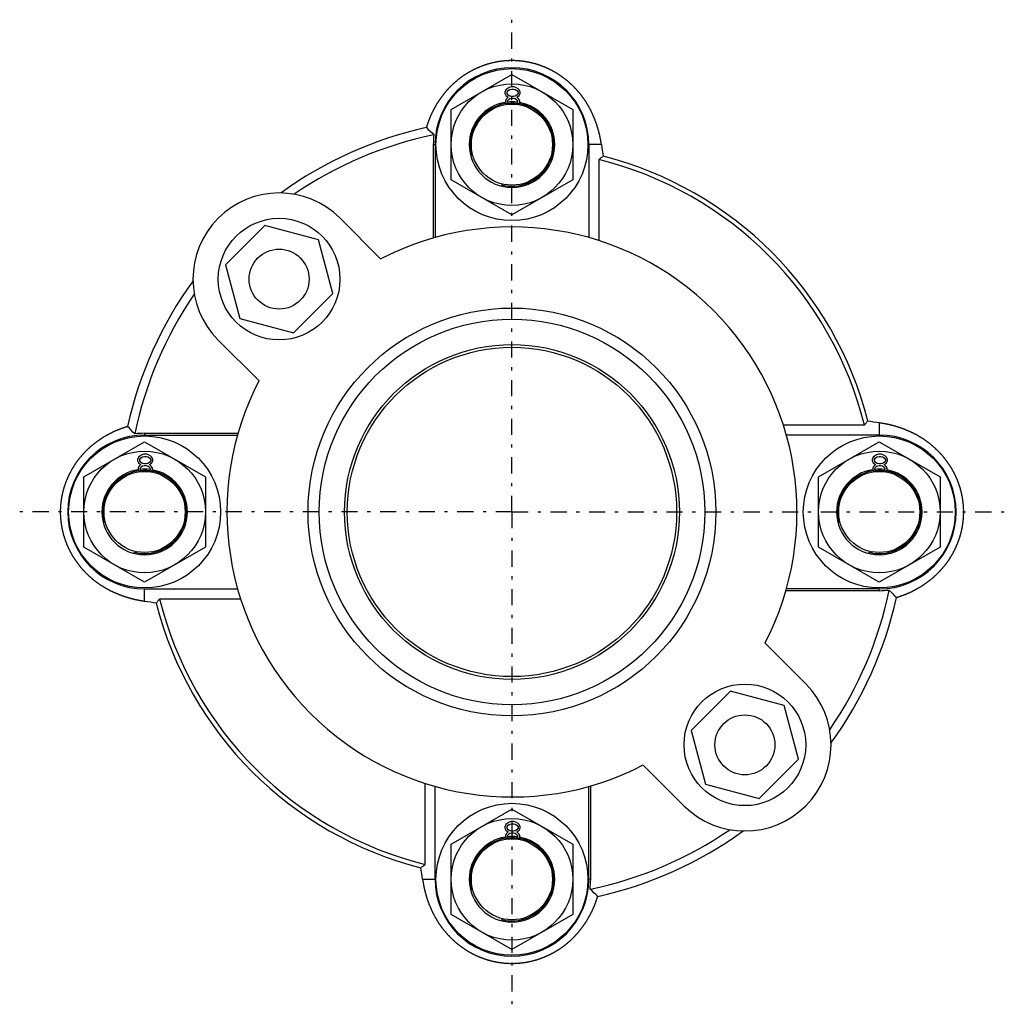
# Model space of a CAD drawing. Header units: millimetres. Extents: x 20 to 566, y 106 to 300.
# Tile 1 of 14: x 20 to 214, y 106 to 300. Entities that reach past the tile are written whole.
import ezdxf

# ---------------------------------------------------------------- set-up
doc = ezdxf.new("R2010")
doc.units = ezdxf.units.MM
doc.header["$MEASUREMENT"] = 0
doc.linetypes.add('DASH-DOT', pattern=[7.62, 3.175, -1.905, 0.635, -1.905])
for name, color, linetype in [('16', 7, 'Continuous'), ('4', 7, 'Continuous'), ('6', 7, 'Continuous')]:
    doc.layers.add(name, color=color, linetype=linetype)

msp = doc.modelspace()

# ---------------------------------------------------------------- linework, layer by layer
at = {"color": 7, "linetype": 'Continuous', "lineweight": 30}
for p, q in [((105.02, 282.76), (117.02, 289.68)), ((117.02, 289.68), (129.02, 282.76)), ((115.79, 286.62), (115.62, 286.19)), ((115.62, 286.19), (115.62, 285.94)), ((115.62, 285.94), (115.79, 285.51)), ((116.04, 286.87), (115.79, 286.62)), ((116.46, 287.13), (116.04, 286.87)), ((116.04, 286.19), (116.29, 286.53)), ((116.04, 285.94), (116.04, 286.19)), ((116.29, 285.6), (116.04, 285.94)), ((116.29, 286.53), (116.62, 286.7)), ((116.87, 287.22), (116.46, 287.13)), ((116.62, 286.7), (116.96, 286.79)), ((117.37, 287.22), (116.87, 287.22)), ((116.96, 286.79), (117.29, 286.79)), ((117.29, 286.79), (117.62, 286.7)), ((117.79, 287.13), (117.37, 287.22)), ((117.62, 286.7), (117.96, 286.53)), ((118.21, 286.87), (117.79, 287.13)), ((117.96, 286.53), (118.21, 286.19)), ((118.21, 285.94), (117.96, 285.6)), ((118.46, 286.62), (118.21, 286.87)), ((118.21, 286.19), (118.21, 285.94)), ((118.62, 286.19), (118.46, 286.62)), ((118.46, 285.51), (118.62, 285.94)), ((118.62, 285.94), (118.62, 286.19)), ((115.87, 284.83), (115.71, 284.49)), ((115.71, 284.49), (115.71, 284.24)), ((115.71, 284.24), (115.87, 283.81)), ((115.79, 285.51), (116.12, 285.26)), ((116.12, 285.09), (115.87, 284.83)), ((115.87, 283.81), (115.93, 283.75)), ((116.12, 285.26), (116.29, 285.17)), ((116.29, 285.17), (116.12, 285.09)), ((116.12, 284.41), (116.29, 284.66)), ((116.12, 284.23), (116.12, 284.41)), ((116.12, 284.24), (116.29, 283.98)), ((116.62, 285.43), (116.29, 285.6)), ((116.29, 284.66), (116.62, 284.92)), ((116.29, 283.98), (116.51, 283.81)), ((116.96, 285.34), (116.62, 285.43)), ((116.62, 284.92), (116.96, 285)), ((117.29, 285.34), (116.96, 285.34)), ((116.96, 285), (117.29, 285)), ((117.62, 285.43), (117.29, 285.34)), ((117.29, 285), (117.62, 284.92)), ((117.96, 285.6), (117.62, 285.43)), ((117.62, 284.92), (117.96, 284.66)), ((117.71, 283.8), (117.96, 283.98)), ((117.96, 285.17), (118.12, 285.26)), ((118.12, 285.09), (117.96, 285.17)), ((117.96, 284.66), (118.12, 284.41)), ((117.96, 283.98), (118.12, 284.24)), ((118.12, 285.26), (118.46, 285.51)), ((118.37, 284.83), (118.12, 285.09)), ((118.12, 284.41), (118.12, 284.24)), ((118.29, 283.72), (118.37, 283.81)), ((118.54, 284.49), (118.37, 284.83)), ((118.37, 283.81), (118.54, 284.24)), ((118.54, 284.24), (118.54, 284.49)), ((105.02, 268.9), (105.02, 282.76)), ((129.02, 282.76), (129.02, 268.9)), ((101.49, 275.83), (101.49, 257.39)), ((101.49, 275.83), (101.84, 275.83)), ((101.84, 275.83), (101.84, 257.49)), ((132.2, 275.83), (132.2, 257.48)), ((134.66, 275.83), (132.2, 275.83)), ((134.14, 272.87), (134.14, 256.9)), ((117.02, 261.97), (105.02, 268.9)), ((129.02, 268.9), (117.02, 261.97)), ((186.57, 220.45), (170.6, 220.45)), ((189.52, 220.97), (189.52, 218.51)), ((44.52, 218.86), (44.52, 218.51)), ((44.52, 218.86), (62.96, 218.86)), ((44.52, 218.51), (62.86, 218.51)), ((189.52, 218.51), (171.18, 218.51)), ((32.52, 210.26), (44.52, 217.18)), ((44.52, 217.18), (56.52, 210.26)), ((177.52, 210.26), (189.52, 217.18)), ((189.52, 217.18), (201.52, 210.26)), ((43.29, 214.12), (43.12, 213.69)), ((43.54, 214.37), (43.29, 214.12)), ((43.96, 214.63), (43.54, 214.37)), ((43.54, 213.69), (43.79, 214.03)), ((43.79, 214.03), (44.12, 214.2)), ((44.37, 214.72), (43.96, 214.63)), ((44.12, 214.2), (44.46, 214.29)), ((44.87, 214.72), (44.37, 214.72)), ((44.46, 214.29), (44.79, 214.29)), ((44.79, 214.29), (45.12, 214.2)), ((45.29, 214.63), (44.87, 214.72)), ((45.12, 214.2), (45.46, 214.03)), ((45.71, 214.37), (45.29, 214.63)), ((45.46, 214.03), (45.71, 213.69)), ((45.96, 214.12), (45.71, 214.37)), ((46.12, 213.69), (45.96, 214.12)), ((188.29, 214.12), (188.12, 213.69)), ((188.54, 214.37), (188.29, 214.12)), ((188.96, 214.63), (188.54, 214.37)), ((188.54, 213.69), (188.79, 214.03)), ((188.79, 214.03), (189.12, 214.2)), ((189.37, 214.72), (188.96, 214.63)), ((189.12, 214.2), (189.46, 214.29)), ((189.87, 214.72), (189.37, 214.72)), ((189.46, 214.29), (189.79, 214.29)), ((189.79, 214.29), (190.12, 214.2)), ((190.29, 214.63), (189.87, 214.72)), ((190.12, 214.2), (190.46, 214.03)), ((190.71, 214.37), (190.29, 214.63)), ((190.46, 214.03), (190.71, 213.69)), ((190.96, 214.12), (190.71, 214.37)), ((191.12, 213.69), (190.96, 214.12)), ((43.12, 213.69), (43.12, 213.44)), ((43.12, 213.44), (43.29, 213.01)), ((43.37, 212.33), (43.21, 211.99)), ((43.21, 211.99), (43.21, 211.74)), ((43.29, 213.01), (43.62, 212.76)), ((43.62, 212.59), (43.37, 212.33)), ((43.54, 213.44), (43.54, 213.69)), ((43.79, 213.1), (43.54, 213.44)), ((43.62, 212.76), (43.79, 212.67)), ((43.79, 212.67), (43.62, 212.59)), ((43.62, 211.91), (43.79, 212.16)), ((43.62, 211.73), (43.62, 211.91)), ((44.12, 212.93), (43.79, 213.1)), ((43.79, 212.16), (44.12, 212.42)), ((44.46, 212.84), (44.12, 212.93)), ((44.12, 212.42), (44.46, 212.5)), ((44.79, 212.84), (44.46, 212.84)), ((44.46, 212.5), (44.79, 212.5)), ((45.12, 212.93), (44.79, 212.84)), ((44.79, 212.5), (45.12, 212.42)), ((45.46, 213.1), (45.12, 212.93)), ((45.12, 212.42), (45.46, 212.16)), ((45.71, 213.44), (45.46, 213.1)), ((45.46, 212.67), (45.62, 212.76)), ((45.62, 212.59), (45.46, 212.67)), ((45.46, 212.16), (45.62, 211.91)), ((45.62, 212.76), (45.96, 213.01)), ((45.87, 212.33), (45.62, 212.59)), ((45.62, 211.91), (45.62, 211.74)), ((45.71, 213.69), (45.71, 213.44)), ((46.04, 211.99), (45.87, 212.33)), ((45.96, 213.01), (46.12, 213.44)), ((46.04, 211.74), (46.04, 211.99)), ((46.12, 213.44), (46.12, 213.69)), ((188.12, 213.69), (188.12, 213.44)), ((188.12, 213.44), (188.29, 213.01)), ((188.37, 212.33), (188.21, 211.99)), ((188.21, 211.99), (188.21, 211.74)), ((188.29, 213.01), (188.62, 212.76)), ((188.62, 212.59), (188.37, 212.33)), ((188.54, 213.44), (188.54, 213.69)), ((188.79, 213.1), (188.54, 213.44)), ((188.62, 212.76), (188.79, 212.67)), ((188.79, 212.67), (188.62, 212.59)), ((188.62, 211.91), (188.79, 212.16)), ((188.62, 211.73), (188.62, 211.91)), ((189.12, 212.93), (188.79, 213.1)), ((188.79, 212.16), (189.12, 212.42)), ((189.46, 212.84), (189.12, 212.93)), ((189.12, 212.42), (189.46, 212.5)), ((189.79, 212.84), (189.46, 212.84)), ((189.46, 212.5), (189.79, 212.5)), ((190.12, 212.93), (189.79, 212.84)), ((189.79, 212.5), (190.12, 212.42)), ((190.46, 213.1), (190.12, 212.93)), ((190.12, 212.42), (190.46, 212.16)), ((190.71, 213.44), (190.46, 213.1)), ((190.46, 212.67), (190.62, 212.76)), ((190.62, 212.59), (190.46, 212.67)), ((190.46, 212.16), (190.62, 211.91)), ((190.62, 212.76), (190.96, 213.01)), ((190.87, 212.33), (190.62, 212.59)), ((190.62, 211.91), (190.62, 211.74)), ((190.71, 213.69), (190.71, 213.44)), ((191.04, 211.99), (190.87, 212.33)), ((190.96, 213.01), (191.12, 213.44)), ((191.04, 211.74), (191.04, 211.99)), ((191.12, 213.44), (191.12, 213.69)), ((32.52, 196.4), (32.52, 210.26)), ((43.21, 211.74), (43.37, 211.31)), ((43.37, 211.31), (43.43, 211.25)), ((43.62, 211.74), (43.79, 211.48)), ((43.79, 211.48), (44.01, 211.31)), ((45.21, 211.3), (45.46, 211.48)), ((45.46, 211.48), (45.62, 211.74)), ((45.79, 211.22), (45.87, 211.31)), ((45.87, 211.31), (46.04, 211.74)), ((56.52, 210.26), (56.52, 196.4)), ((177.52, 196.4), (177.52, 210.26)), ((188.21, 211.74), (188.37, 211.31)), ((188.37, 211.31), (188.43, 211.25)), ((188.62, 211.74), (188.79, 211.48)), ((188.79, 211.48), (189.01, 211.31)), ((190.21, 211.3), (190.46, 211.48)), ((190.46, 211.48), (190.62, 211.74)), ((190.79, 211.22), (190.87, 211.31)), ((190.87, 211.31), (191.04, 211.74)), ((201.52, 210.26), (201.52, 196.4)), ((44.52, 189.47), (32.52, 196.4)), ((56.52, 196.4), (44.52, 189.47)), ((189.52, 189.47), (177.52, 196.4)), ((201.52, 196.4), (189.52, 189.47)), ((44.52, 185.69), (44.52, 188.15)), ((44.52, 188.15), (62.87, 188.15)), ((189.52, 187.8), (171.08, 187.8)), ((189.52, 188.15), (171.18, 188.15)), ((189.52, 187.8), (189.52, 188.15)), ((47.48, 186.21), (63.45, 186.21)), ((99.9, 133.78), (99.9, 149.75)), ((101.84, 130.83), (101.84, 149.17)), ((132.2, 130.83), (132.2, 149.17)), ((132.55, 130.83), (132.55, 149.27)), ((105.02, 137.76), (117.02, 144.68)), ((117.02, 144.68), (129.02, 137.76)), ((116.04, 141.87), (115.79, 141.62)), ((116.46, 142.13), (116.04, 141.87)), ((116.87, 142.22), (116.46, 142.13)), ((117.37, 142.22), (116.87, 142.22)), ((117.79, 142.13), (117.37, 142.22)), ((118.21, 141.87), (117.79, 142.13)), ((118.46, 141.62), (118.21, 141.87)), ((115.79, 141.62), (115.62, 141.19)), ((115.62, 141.19), (115.62, 140.94)), ((115.62, 140.94), (115.79, 140.51)), ((115.79, 140.51), (116.12, 140.26)), ((116.12, 140.09), (115.87, 139.83)), ((116.04, 141.19), (116.29, 141.53)), ((116.04, 140.94), (116.04, 141.19)), ((116.29, 140.6), (116.04, 140.94)), ((116.12, 140.26), (116.29, 140.17)), ((116.29, 140.17), (116.12, 140.09)), ((116.29, 141.53), (116.62, 141.7)), ((116.62, 140.43), (116.29, 140.6)), ((116.62, 141.7), (116.96, 141.79)), ((116.96, 140.34), (116.62, 140.43)), ((116.62, 139.92), (116.96, 140)), ((116.96, 141.79), (117.29, 141.79)), ((117.29, 140.34), (116.96, 140.34)), ((116.96, 140), (117.29, 140)), ((117.29, 141.79), (117.62, 141.7)), ((117.62, 140.43), (117.29, 140.34)), ((117.29, 140), (117.62, 139.92)), ((117.62, 141.7), (117.96, 141.53)), ((117.96, 140.6), (117.62, 140.43)), ((117.96, 141.53), (118.21, 141.19)), ((118.21, 140.94), (117.96, 140.6)), ((117.96, 140.17), (118.12, 140.26)), ((118.12, 140.09), (117.96, 140.17)), ((118.12, 140.26), (118.46, 140.51)), ((118.37, 139.83), (118.12, 140.09)), ((118.21, 141.19), (118.21, 140.94)), ((118.62, 141.19), (118.46, 141.62)), ((118.46, 140.51), (118.62, 140.94)), ((118.62, 140.94), (118.62, 141.19)), ((115.87, 139.83), (115.71, 139.49)), ((115.71, 139.49), (115.71, 139.24)), ((115.71, 139.24), (115.87, 138.81)), ((115.87, 138.81), (115.93, 138.75)), ((116.12, 139.41), (116.29, 139.66)), ((116.12, 139.23), (116.12, 139.41)), ((116.12, 139.24), (116.29, 138.98)), ((116.29, 139.66), (116.62, 139.92)), ((116.29, 138.98), (116.51, 138.81)), ((117.62, 139.92), (117.96, 139.66)), ((117.71, 138.8), (117.96, 138.98)), ((117.96, 139.66), (118.12, 139.41)), ((117.96, 138.98), (118.12, 139.24)), ((118.12, 139.41), (118.12, 139.24)), ((118.29, 138.72), (118.37, 138.81)), ((118.54, 139.49), (118.37, 139.83)), ((118.37, 138.81), (118.54, 139.24)), ((118.54, 139.24), (118.54, 139.49)), ((105.02, 123.9), (105.02, 137.76)), ((129.02, 137.76), (129.02, 123.9)), ((99.38, 130.83), (101.84, 130.83)), ((132.55, 130.83), (132.2, 130.83)), ((117.02, 116.97), (105.02, 123.9)), ((129.02, 123.9), (117.02, 116.97))]:
    msp.add_line(p, q, dxfattribs=at)
for centre, radius in [((117.02, 275.83), 15), ((117.02, 275.83), 12), ((117.02, 275.83), 8), ((71.06, 249.29), 5.92), ((117.02, 203.33), 40.25), ((117.02, 203.33), 38.05), ((117.02, 203.33), 33.05), ((117.02, 203.33), 32.5), ((44.52, 203.33), 15), ((189.52, 203.33), 15), ((44.52, 203.33), 12), ((189.52, 203.33), 12), ((44.52, 203.33), 8), ((189.52, 203.33), 8), ((162.99, 157.37), 5.92), ((117.02, 130.83), 15), ((117.02, 130.83), 12), ((117.02, 130.83), 8)]:
    msp.add_circle(centre, radius, dxfattribs=at)
for centre, radius, start, end in [((117.02, 275.83), 15.18, 0, 180), ((117.02, 275.83), 8.45, 98.8056, 180), ((117.02, 275.83), 8.45, 82.649, 96.114), ((117.02, 275.83), 8.45, 0, 79.9037), ((117.02, 203.33), 77.74, 102.5587, 125.9212), ((152.61, 332.84), 75.05, 225.6178, 227.194), ((117.02, 203.33), 76.03, 101.6922, 124.443), ((117.02, 275.83), 15.53, 172.7732, 180), ((199.58, 284.96), 65.55, 188.0073, 190.0162), ((278.7, 88.41), 234.35, 127.8118, 128.0852), ((117.02, 203.33), 71.62, 13.8288, 76.1712), ((117.02, 203.33), 72.5, 14.3755, 75.6245), ((117.02, 203.33), 56.25, 332.5911, 117.4089), ((117.02, 203.33), 77.74, 144.0788, 167.4413), ((117.02, 203.33), 76.03, 145.557, 168.3078), ((117.02, 203.33), 56.25, 152.5911, 297.4089), ((-12.49, 167.74), 75.05, 42.806, 44.3822), ((2.11, 365), 234.35, 321.9148, 322.1882), ((198.65, 285.88), 65.55, 259.9838, 261.9927), ((44.52, 203.33), 15.18, 90, 270), ((44.52, 203.33), 15.53, 90, 97.2268), ((189.52, 203.33), 15.18, 270, 90), ((44.52, 203.33), 8.45, 98.8056, 180), ((44.52, 203.33), 8.45, 82.649, 96.114), ((44.52, 203.33), 8.45, 0, 79.9037), ((189.52, 203.33), 8.45, 98.8056, 180), ((189.52, 203.33), 8.45, 82.649, 96.114), ((189.52, 203.33), 8.45, 0, 79.9037), ((117.02, 203.33), 76.03, 325.557, 348.3078), ((189.52, 203.33), 15.53, 270, 277.2268), ((246.54, 238.91), 75.05, 222.806, 224.3822), ((35.39, 120.77), 65.55, 79.9838, 81.9927), ((231.94, 41.65), 234.35, 141.9148, 142.1882), ((117.02, 203.33), 72.5, 194.3755, 255.6245), ((117.02, 203.33), 71.62, 193.8288, 256.1712), ((117.02, 203.33), 77.74, 324.0788, 347.4413), ((117.02, 203.33), 76.03, 281.6922, 304.443), ((117.02, 203.33), 77.74, 282.5587, 305.9212), ((117.02, 130.83), 8.45, 98.8056, 180), ((117.02, 130.83), 8.45, 82.649, 96.114), ((117.02, 130.83), 8.45, 0, 79.9037), ((-44.65, 318.24), 234.35, 307.8118, 308.0852), ((34.47, 121.7), 65.55, 8.0073, 10.0162), ((117.02, 130.83), 15.18, 180, 0), ((117.02, 130.83), 15.53, 352.7732, 0), ((81.44, 73.82), 75.05, 45.6178, 47.194)]:
    msp.add_arc(centre, radius, start, end, dxfattribs=at)
at = {"color": 2, "linetype": 'Continuous', "lineweight": 30}
for centre in [(117.02, 275.83), (44.52, 203.33), (189.52, 203.33), (117.02, 130.83)]:
    msp.add_arc(centre, 8.2, 255, 195, dxfattribs=at)
at = {"color": 7, "linetype": 'Continuous', "lineweight": 30}
for points, start_tangent, end_tangent in [([(134.66, 275.83), (134.64, 275.99), (134.62, 276.15), (134.59, 276.31), (134.56, 276.47), (134.54, 276.63), (134.51, 276.79), (134.48, 276.95), (134.45, 277.11), (134.41, 277.27), (134.38, 277.43), (134.35, 277.59), (134.31, 277.75), (134.27, 277.91), (134.24, 278.06), (134.2, 278.22), (134.16, 278.38), (134.12, 278.54), (134.07, 278.69), (134.03, 278.85), (133.99, 279.01), (133.94, 279.16), (133.89, 279.32), (133.84, 279.47), (133.79, 279.63), (133.74, 279.78), (133.69, 279.94), (133.64, 280.09), (133.58, 280.24), (133.53, 280.4), (133.47, 280.55), (133.41, 280.7), (133.35, 280.85), (133.29, 281), (133.23, 281.16), (133.17, 281.31), (133.11, 281.46), (133.04, 281.6), (132.97, 281.75), (132.91, 281.9), (132.84, 282.05), (132.77, 282.2), (132.7, 282.34), (132.62, 282.49), (132.55, 282.63), (132.47, 282.78), (132.4, 282.92), (132.32, 283.06), (132.24, 283.21), (132.16, 283.35), (132.08, 283.49), (132, 283.63), (131.92, 283.77), (131.83, 283.91), (131.75, 284.05), (131.66, 284.19), (131.57, 284.32), (131.48, 284.46), (131.39, 284.59), (131.3, 284.73), (131.21, 284.86), (131.11, 284.99), (131.02, 285.13), (130.92, 285.26), (130.83, 285.39), (130.73, 285.52), (130.63, 285.65), (130.53, 285.78), (130.43, 285.9), (130.32, 286.03), (130.22, 286.15), (130.11, 286.28), (130.01, 286.4), (129.9, 286.52), (129.79, 286.64), (129.68, 286.77), (129.57, 286.88), (129.46, 287), (129.35, 287.12), (129.23, 287.24), (129.12, 287.35), (129, 287.47), (128.89, 287.58), (128.77, 287.69), (128.65, 287.8), (128.53, 287.91), (128.41, 288.02), (128.29, 288.13), (128.16, 288.24), (128.04, 288.34), (127.91, 288.45), (127.79, 288.55), (127.66, 288.65), (127.53, 288.75), (127.4, 288.85), (127.28, 288.95), (127.15, 289.05), (127.01, 289.15), (126.88, 289.24), (126.75, 289.34), (126.61, 289.43), (126.48, 289.52), (126.34, 289.61), (126.21, 289.7), (126.07, 289.79), (125.93, 289.87), (125.79, 289.96), (125.65, 290.04), (125.51, 290.12), (125.37, 290.2), (125.23, 290.28), (125.09, 290.36), (124.94, 290.44), (124.8, 290.51), (124.65, 290.59), (124.51, 290.66), (124.36, 290.73), (124.22, 290.8), (124.07, 290.87), (123.92, 290.94), (123.77, 291), (123.62, 291.07), (123.47, 291.13), (123.32, 291.19), (123.17, 291.25), (123.02, 291.31), (122.86, 291.37), (122.71, 291.42), (122.56, 291.48), (122.4, 291.53), (122.25, 291.58), (122.09, 291.63), (121.94, 291.68), (121.78, 291.73), (121.63, 291.77), (121.47, 291.82), (121.31, 291.86), (121.15, 291.9), (121, 291.94), (120.84, 291.98), (120.68, 292.01), (120.52, 292.05), (120.36, 292.08), (120.2, 292.11), (120.04, 292.14), (119.88, 292.17), (119.72, 292.2), (119.56, 292.22), (119.4, 292.25), (119.24, 292.27), (119.08, 292.29), (118.91, 292.31), (118.75, 292.33), (118.59, 292.34), (118.43, 292.36), (118.27, 292.37), (118.1, 292.38), (117.94, 292.39), (117.78, 292.4), (117.61, 292.41), (117.45, 292.41), (117.29, 292.41), (117.13, 292.42), (116.96, 292.42), (116.8, 292.42), (116.64, 292.41), (116.48, 292.41), (116.31, 292.4), (116.15, 292.39), (115.99, 292.38), (115.82, 292.37), (115.66, 292.36), (115.5, 292.35), (115.34, 292.33), (115.18, 292.31), (115.01, 292.3), (114.85, 292.28), (114.69, 292.25), (114.53, 292.23), (114.37, 292.21), (114.21, 292.18), (114.05, 292.15), (113.89, 292.12), (113.73, 292.09), (113.57, 292.06), (113.41, 292.02), (113.25, 291.99), (113.09, 291.95), (112.93, 291.91), (112.78, 291.87), (112.62, 291.83), (112.46, 291.79), (112.31, 291.74), (112.15, 291.69), (111.99, 291.65), (111.84, 291.6), (111.68, 291.55), (111.53, 291.49), (111.38, 291.44), (111.22, 291.38), (111.07, 291.33), (110.92, 291.27), (110.77, 291.21), (110.62, 291.15), (110.47, 291.09), (110.32, 291.02), (110.17, 290.96), (110.02, 290.89), (109.87, 290.82), (109.72, 290.75), (109.58, 290.68), (109.43, 290.61), (109.29, 290.53), (109.14, 290.46), (109, 290.38), (108.86, 290.3), (108.71, 290.22), (108.57, 290.14), (108.43, 290.06), (108.29, 289.98), (108.15, 289.89), (108.01, 289.81), (107.88, 289.72), (107.74, 289.63), (107.6, 289.54), (107.47, 289.45), (107.33, 289.36), (107.2, 289.27), (107.07, 289.17), (106.94, 289.08), (106.81, 288.98), (106.68, 288.88), (106.55, 288.78), (106.42, 288.68), (106.29, 288.58), (106.17, 288.48), (106.04, 288.37), (105.92, 288.27), (105.79, 288.16), (105.67, 288.05), (105.55, 287.94), (105.43, 287.83), (105.31, 287.72), (105.19, 287.61), (105.08, 287.5), (104.96, 287.38), (104.84, 287.27), (104.73, 287.15), (104.62, 287.04), (104.51, 286.92), (104.39, 286.8), (104.29, 286.68), (104.18, 286.56), (104.07, 286.43), (103.96, 286.31), (103.86, 286.19), (103.75, 286.06), (103.65, 285.94), (103.55, 285.81), (103.45, 285.68), (103.35, 285.55), (103.25, 285.42), (103.15, 285.29), (103.05, 285.16), (102.96, 285.03), (102.86, 284.9), (102.77, 284.76), (102.68, 284.63), (102.59, 284.49), (102.5, 284.36), (102.41, 284.22), (102.32, 284.08), (102.24, 283.95), (102.15, 283.81), (102.07, 283.67), (101.99, 283.53), (101.91, 283.39), (101.83, 283.24), (101.75, 283.1), (101.67, 282.96), (101.59, 282.82), (101.52, 282.67), (101.44, 282.53), (101.37, 282.38), (101.3, 282.23), (101.23, 282.09), (101.16, 281.94), (101.09, 281.79), (101.02, 281.64), (100.96, 281.5), (100.89, 281.35), (100.83, 281.2), (100.77, 281.05), (100.71, 280.89), (100.65, 280.74), (100.59, 280.59), (100.53, 280.44), (100.48, 280.29), (100.42, 280.13), (100.37, 279.98), (100.32, 279.82), (100.27, 279.67), (100.22, 279.52), (100.17, 279.36), (100.12, 279.2)], (-0.09241, 0.652706), (-0.189991, -0.631317)), ([(44.52, 185.69), (44.36, 185.71), (44.2, 185.73), (44.04, 185.76), (43.88, 185.79), (43.72, 185.81), (43.56, 185.84), (43.4, 185.87), (43.24, 185.9), (43.08, 185.94), (42.92, 185.97), (42.76, 186), (42.6, 186.04), (42.45, 186.08), (42.29, 186.11), (42.13, 186.15), (41.97, 186.19), (41.81, 186.23), (41.66, 186.28), (41.5, 186.32), (41.34, 186.37), (41.19, 186.41), (41.03, 186.46), (40.88, 186.51), (40.72, 186.56), (40.57, 186.61), (40.41, 186.66), (40.26, 186.71), (40.11, 186.77), (39.95, 186.82), (39.8, 186.88), (39.65, 186.94), (39.5, 187), (39.35, 187.06), (39.2, 187.12), (39.04, 187.18), (38.9, 187.25), (38.75, 187.31), (38.6, 187.38), (38.45, 187.44), (38.3, 187.51), (38.16, 187.58), (38.01, 187.65), (37.86, 187.73), (37.72, 187.8), (37.57, 187.88), (37.43, 187.95), (37.29, 188.03), (37.14, 188.11), (37, 188.19), (36.86, 188.27), (36.72, 188.35), (36.58, 188.43), (36.44, 188.52), (36.3, 188.6), (36.17, 188.69), (36.03, 188.78), (35.89, 188.87), (35.76, 188.96), (35.62, 189.05), (35.49, 189.14), (35.36, 189.24), (35.22, 189.33), (35.09, 189.43), (34.96, 189.52), (34.83, 189.62), (34.7, 189.72), (34.58, 189.82), (34.45, 189.93), (34.32, 190.03), (34.2, 190.13), (34.07, 190.24), (33.95, 190.34), (33.83, 190.45), (33.71, 190.56), (33.59, 190.67), (33.47, 190.78), (33.35, 190.89), (33.23, 191), (33.11, 191.12), (33, 191.23), (32.88, 191.35), (32.77, 191.47), (32.66, 191.58), (32.55, 191.7), (32.44, 191.82), (32.33, 191.94), (32.22, 192.07), (32.11, 192.19), (32.01, 192.31), (31.9, 192.44), (31.8, 192.56), (31.7, 192.69), (31.6, 192.82), (31.5, 192.95), (31.4, 193.08), (31.3, 193.21), (31.2, 193.34), (31.11, 193.47), (31.02, 193.6), (30.92, 193.74), (30.83, 193.87), (30.74, 194.01), (30.65, 194.14), (30.57, 194.28), (30.48, 194.42), (30.39, 194.56), (30.31, 194.7), (30.23, 194.84), (30.15, 194.98), (30.07, 195.12), (29.99, 195.26), (29.91, 195.41), (29.84, 195.55), (29.76, 195.7), (29.69, 195.84), (29.62, 195.99), (29.55, 196.14), (29.48, 196.28), (29.41, 196.43), (29.35, 196.58), (29.28, 196.73), (29.22, 196.88), (29.16, 197.03), (29.1, 197.18), (29.04, 197.33), (28.98, 197.49), (28.93, 197.64), (28.87, 197.79), (28.82, 197.95), (28.77, 198.1), (28.72, 198.26), (28.67, 198.41), (28.62, 198.57), (28.58, 198.72), (28.53, 198.88), (28.49, 199.04), (28.45, 199.2), (28.41, 199.35), (28.37, 199.51), (28.34, 199.67), (28.3, 199.83), (28.27, 199.99), (28.24, 200.15), (28.21, 200.31), (28.18, 200.47), (28.15, 200.63), (28.13, 200.79), (28.1, 200.95), (28.08, 201.11), (28.06, 201.27), (28.04, 201.44), (28.02, 201.6), (28.01, 201.76), (27.99, 201.92), (27.98, 202.09), (27.97, 202.25), (27.96, 202.41), (27.95, 202.57), (27.94, 202.74), (27.94, 202.9), (27.94, 203.06), (27.93, 203.22), (27.93, 203.39), (27.94, 203.55), (27.94, 203.71), (27.94, 203.88), (27.95, 204.04), (27.96, 204.2), (27.97, 204.36), (27.98, 204.53), (27.99, 204.69), (28, 204.85), (28.02, 205.01), (28.04, 205.17), (28.05, 205.34), (28.07, 205.5), (28.1, 205.66), (28.12, 205.82), (28.15, 205.98), (28.17, 206.14), (28.2, 206.3), (28.23, 206.46), (28.26, 206.62), (28.29, 206.78), (28.33, 206.94), (28.36, 207.1), (28.4, 207.26), (28.44, 207.42), (28.48, 207.57), (28.52, 207.73), (28.57, 207.89), (28.61, 208.04), (28.66, 208.2), (28.7, 208.36), (28.75, 208.51), (28.81, 208.67), (28.86, 208.82), (28.91, 208.97), (28.97, 209.13), (29.02, 209.28), (29.08, 209.43), (29.14, 209.58), (29.2, 209.73), (29.27, 209.88), (29.33, 210.03), (29.39, 210.18), (29.46, 210.33), (29.53, 210.48), (29.6, 210.63), (29.67, 210.77), (29.74, 210.92), (29.82, 211.06), (29.89, 211.21), (29.97, 211.35), (30.05, 211.5), (30.13, 211.64), (30.21, 211.78), (30.29, 211.92), (30.37, 212.06), (30.46, 212.2), (30.54, 212.34), (30.63, 212.47), (30.72, 212.61), (30.81, 212.75), (30.9, 212.88), (30.99, 213.02), (31.08, 213.15), (31.18, 213.28), (31.27, 213.41), (31.37, 213.54), (31.47, 213.67), (31.57, 213.8), (31.67, 213.93), (31.77, 214.06), (31.87, 214.18), (31.98, 214.31), (32.08, 214.43), (32.19, 214.56), (32.3, 214.68), (32.41, 214.8), (32.52, 214.92), (32.63, 215.04), (32.74, 215.16), (32.85, 215.27), (32.97, 215.39), (33.08, 215.51), (33.2, 215.62), (33.32, 215.73), (33.43, 215.84), (33.55, 215.96), (33.67, 216.07), (33.79, 216.17), (33.92, 216.28), (34.04, 216.39), (34.16, 216.49), (34.29, 216.6), (34.41, 216.7), (34.54, 216.8), (34.67, 216.9), (34.8, 217), (34.93, 217.1), (35.06, 217.2), (35.19, 217.3), (35.32, 217.39), (35.45, 217.49), (35.59, 217.58), (35.72, 217.67), (35.86, 217.76), (35.99, 217.85), (36.13, 217.94), (36.27, 218.03), (36.4, 218.11), (36.54, 218.2), (36.68, 218.28), (36.82, 218.36), (36.96, 218.45), (37.11, 218.53), (37.25, 218.6), (37.39, 218.68), (37.53, 218.76), (37.68, 218.83), (37.82, 218.91), (37.97, 218.98), (38.12, 219.05), (38.26, 219.12), (38.41, 219.19), (38.56, 219.26), (38.71, 219.33), (38.86, 219.39), (39, 219.46), (39.15, 219.52), (39.31, 219.58), (39.46, 219.64), (39.61, 219.7), (39.76, 219.76), (39.91, 219.82), (40.06, 219.87), (40.22, 219.93), (40.37, 219.98), (40.53, 220.03), (40.68, 220.08), (40.84, 220.13), (40.99, 220.18), (41.15, 220.23)], (-0.652706, 0.09241), (0.631317, 0.189991)), ([(189.52, 220.97), (189.68, 220.94), (189.84, 220.92), (190.01, 220.89), (190.17, 220.87), (190.33, 220.84), (190.49, 220.81), (190.65, 220.78), (190.81, 220.75), (190.97, 220.72), (191.12, 220.68), (191.28, 220.65), (191.44, 220.61), (191.6, 220.58), (191.76, 220.54), (191.92, 220.5), (192.08, 220.46), (192.23, 220.42), (192.39, 220.38), (192.55, 220.33), (192.7, 220.29), (192.86, 220.24), (193.01, 220.2), (193.17, 220.15), (193.32, 220.1), (193.48, 220.05), (193.63, 220), (193.79, 219.94), (193.94, 219.89), (194.09, 219.83), (194.25, 219.78), (194.4, 219.72), (194.55, 219.66), (194.7, 219.6), (194.85, 219.54), (195, 219.47), (195.15, 219.41), (195.3, 219.34), (195.45, 219.28), (195.6, 219.21), (195.74, 219.14), (195.89, 219.07), (196.04, 219), (196.18, 218.93), (196.33, 218.85), (196.47, 218.78), (196.62, 218.7), (196.76, 218.63), (196.9, 218.55), (197.04, 218.47), (197.19, 218.39), (197.33, 218.3), (197.47, 218.22), (197.61, 218.14), (197.74, 218.05), (197.88, 217.96), (198.02, 217.88), (198.15, 217.79), (198.29, 217.7), (198.42, 217.6), (198.56, 217.51), (198.69, 217.42), (198.82, 217.32), (198.95, 217.23), (199.09, 217.13), (199.21, 217.03), (199.34, 216.93), (199.47, 216.83), (199.6, 216.73), (199.72, 216.63), (199.85, 216.52), (199.97, 216.42), (200.1, 216.31), (200.22, 216.2), (200.34, 216.09), (200.46, 215.99), (200.58, 215.87), (200.7, 215.76), (200.82, 215.65), (200.93, 215.54), (201.05, 215.42), (201.16, 215.31), (201.28, 215.19), (201.39, 215.07), (201.5, 214.95), (201.61, 214.83), (201.72, 214.71), (201.83, 214.59), (201.93, 214.47), (202.04, 214.34), (202.14, 214.22), (202.25, 214.09), (202.35, 213.97), (202.45, 213.84), (202.55, 213.71), (202.65, 213.58), (202.75, 213.45), (202.84, 213.32), (202.94, 213.19), (203.03, 213.05), (203.12, 212.92), (203.22, 212.78), (203.31, 212.65), (203.39, 212.51), (203.48, 212.37), (203.57, 212.24), (203.65, 212.1), (203.74, 211.96), (203.82, 211.82), (203.9, 211.68), (203.98, 211.53), (204.06, 211.39), (204.13, 211.25), (204.21, 211.1), (204.28, 210.96), (204.36, 210.81), (204.43, 210.67), (204.5, 210.52), (204.57, 210.37), (204.63, 210.22), (204.7, 210.07), (204.76, 209.92), (204.83, 209.77), (204.89, 209.62), (204.95, 209.47), (205.01, 209.32), (205.06, 209.17), (205.12, 209.02), (205.17, 208.86), (205.23, 208.71), (205.28, 208.55), (205.33, 208.4), (205.38, 208.24), (205.42, 208.09), (205.47, 207.93), (205.51, 207.77), (205.56, 207.62), (205.6, 207.46), (205.64, 207.3), (205.67, 207.14), (205.71, 206.98), (205.74, 206.82), (205.78, 206.66), (205.81, 206.51), (205.84, 206.35), (205.87, 206.18), (205.89, 206.02), (205.92, 205.86), (205.94, 205.7), (205.97, 205.54), (205.99, 205.38), (206.01, 205.22), (206.02, 205.06), (206.04, 204.89), (206.05, 204.73), (206.07, 204.57), (206.08, 204.41), (206.09, 204.24), (206.1, 204.08), (206.1, 203.92), (206.11, 203.76), (206.11, 203.59), (206.11, 203.43), (206.11, 203.27), (206.11, 203.1), (206.11, 202.94), (206.1, 202.78), (206.1, 202.62), (206.09, 202.45), (206.08, 202.29), (206.07, 202.13), (206.06, 201.97), (206.04, 201.8), (206.03, 201.64), (206.01, 201.48), (205.99, 201.32), (205.97, 201.16), (205.95, 201), (205.93, 200.83), (205.9, 200.67), (205.87, 200.51), (205.85, 200.35), (205.82, 200.19), (205.79, 200.03), (205.75, 199.87), (205.72, 199.71), (205.68, 199.55), (205.65, 199.4), (205.61, 199.24), (205.57, 199.08), (205.52, 198.92), (205.48, 198.77), (205.44, 198.61), (205.39, 198.45), (205.34, 198.3), (205.29, 198.14), (205.24, 197.99), (205.19, 197.83), (205.14, 197.68), (205.08, 197.53), (205.02, 197.37), (204.96, 197.22), (204.91, 197.07), (204.84, 196.92), (204.78, 196.77), (204.72, 196.62), (204.65, 196.47), (204.59, 196.32), (204.52, 196.17), (204.45, 196.03), (204.38, 195.88), (204.3, 195.74), (204.23, 195.59), (204.15, 195.45), (204.08, 195.3), (204, 195.16), (203.92, 195.02), (203.84, 194.88), (203.76, 194.73), (203.68, 194.59), (203.59, 194.46), (203.5, 194.32), (203.42, 194.18), (203.33, 194.04), (203.24, 193.91), (203.15, 193.77), (203.06, 193.64), (202.96, 193.5), (202.87, 193.37), (202.77, 193.24), (202.68, 193.11), (202.58, 192.98), (202.48, 192.85), (202.38, 192.72), (202.27, 192.6), (202.17, 192.47), (202.07, 192.35), (201.96, 192.22), (201.86, 192.1), (201.75, 191.98), (201.64, 191.85), (201.53, 191.73), (201.42, 191.62), (201.31, 191.5), (201.19, 191.38), (201.08, 191.26), (200.96, 191.15), (200.85, 191.03), (200.73, 190.92), (200.61, 190.81), (200.49, 190.7), (200.37, 190.59), (200.25, 190.48), (200.13, 190.37), (200.01, 190.27), (199.88, 190.16), (199.76, 190.06), (199.63, 189.95), (199.51, 189.85), (199.38, 189.75), (199.25, 189.65), (199.12, 189.55), (198.99, 189.45), (198.86, 189.36), (198.73, 189.26), (198.59, 189.17), (198.46, 189.07), (198.33, 188.98), (198.19, 188.89), (198.05, 188.8), (197.92, 188.71), (197.78, 188.63), (197.64, 188.54), (197.5, 188.46), (197.36, 188.37), (197.22, 188.29), (197.08, 188.21), (196.94, 188.13), (196.8, 188.05), (196.66, 187.97), (196.51, 187.9), (196.37, 187.82), (196.22, 187.75), (196.08, 187.67), (195.93, 187.6), (195.78, 187.53), (195.64, 187.46), (195.49, 187.39), (195.34, 187.33), (195.19, 187.26), (195.04, 187.2), (194.89, 187.14), (194.74, 187.07), (194.59, 187.01), (194.44, 186.95), (194.29, 186.89), (194.13, 186.84), (193.98, 186.78), (193.83, 186.73), (193.67, 186.67), (193.52, 186.62), (193.37, 186.57), (193.21, 186.52), (193.06, 186.47), (192.9, 186.42)], (0.652706, -0.09241), (-0.631317, -0.189991)), ([(99.38, 130.83), (99.41, 130.67), (99.43, 130.51), (99.46, 130.34), (99.48, 130.18), (99.51, 130.02), (99.54, 129.86), (99.57, 129.7), (99.6, 129.54), (99.63, 129.38), (99.67, 129.23), (99.7, 129.07), (99.74, 128.91), (99.77, 128.75), (99.81, 128.59), (99.85, 128.43), (99.89, 128.28), (99.93, 128.12), (99.97, 127.96), (100.02, 127.8), (100.06, 127.65), (100.11, 127.49), (100.15, 127.34), (100.2, 127.18), (100.25, 127.03), (100.3, 126.87), (100.36, 126.72), (100.41, 126.56), (100.46, 126.41), (100.52, 126.26), (100.58, 126.1), (100.63, 125.95), (100.69, 125.8), (100.75, 125.65), (100.81, 125.5), (100.88, 125.35), (100.94, 125.2), (101.01, 125.05), (101.07, 124.9), (101.14, 124.75), (101.21, 124.61), (101.28, 124.46), (101.35, 124.31), (101.42, 124.17), (101.5, 124.02), (101.57, 123.88), (101.65, 123.73), (101.73, 123.59), (101.8, 123.45), (101.88, 123.31), (101.96, 123.16), (102.05, 123.02), (102.13, 122.88), (102.21, 122.75), (102.3, 122.61), (102.39, 122.47), (102.47, 122.33), (102.56, 122.2), (102.65, 122.06), (102.75, 121.93), (102.84, 121.79), (102.93, 121.66), (103.03, 121.53), (103.12, 121.4), (103.22, 121.27), (103.32, 121.14), (103.42, 121.01), (103.52, 120.88), (103.62, 120.75), (103.72, 120.63), (103.83, 120.5), (103.93, 120.38), (104.04, 120.25), (104.15, 120.13), (104.26, 120.01), (104.37, 119.89), (104.48, 119.77), (104.59, 119.65), (104.7, 119.53), (104.81, 119.42), (104.93, 119.3), (105.04, 119.19), (105.16, 119.07), (105.28, 118.96), (105.4, 118.85), (105.52, 118.74), (105.64, 118.63), (105.76, 118.52), (105.88, 118.42), (106.01, 118.31), (106.13, 118.21), (106.26, 118.1), (106.39, 118), (106.51, 117.9), (106.64, 117.8), (106.77, 117.7), (106.9, 117.6), (107.03, 117.51), (107.17, 117.41), (107.3, 117.32), (107.43, 117.23), (107.57, 117.14), (107.7, 117.05), (107.84, 116.96), (107.98, 116.87), (108.11, 116.78), (108.25, 116.7), (108.39, 116.61), (108.53, 116.53), (108.67, 116.45), (108.82, 116.37), (108.96, 116.29), (109.1, 116.22), (109.25, 116.14), (109.39, 116.07), (109.54, 115.99), (109.68, 115.92), (109.83, 115.85), (109.98, 115.78), (110.13, 115.72), (110.28, 115.65), (110.43, 115.59), (110.58, 115.52), (110.73, 115.46), (110.88, 115.4), (111.03, 115.34), (111.18, 115.29), (111.34, 115.23), (111.49, 115.18), (111.64, 115.12), (111.8, 115.07), (111.95, 115.02), (112.11, 114.97), (112.26, 114.93), (112.42, 114.88), (112.58, 114.84), (112.73, 114.8), (112.89, 114.75), (113.05, 114.72), (113.21, 114.68), (113.37, 114.64), (113.53, 114.61), (113.69, 114.57), (113.85, 114.54), (114.01, 114.51), (114.17, 114.48), (114.33, 114.46), (114.49, 114.43), (114.65, 114.41), (114.81, 114.38), (114.97, 114.36), (115.13, 114.34), (115.29, 114.33), (115.46, 114.31), (115.62, 114.3), (115.78, 114.28), (115.94, 114.27), (116.11, 114.26), (116.27, 114.25), (116.43, 114.25), (116.59, 114.24), (116.76, 114.24), (116.92, 114.24), (117.08, 114.24), (117.25, 114.24), (117.41, 114.24), (117.57, 114.25), (117.73, 114.25), (117.9, 114.26), (118.06, 114.27), (118.22, 114.28), (118.38, 114.29), (118.55, 114.31), (118.71, 114.32), (118.87, 114.34), (119.03, 114.36), (119.19, 114.38), (119.35, 114.4), (119.52, 114.42), (119.68, 114.45), (119.84, 114.48), (120, 114.5), (120.16, 114.53), (120.32, 114.56), (120.48, 114.6), (120.64, 114.63), (120.8, 114.67), (120.95, 114.7), (121.11, 114.74), (121.27, 114.78), (121.43, 114.83), (121.58, 114.87), (121.74, 114.91), (121.9, 114.96), (122.05, 115.01), (122.21, 115.06), (122.36, 115.11), (122.52, 115.16), (122.67, 115.22), (122.82, 115.27), (122.98, 115.33), (123.13, 115.39), (123.28, 115.45), (123.43, 115.51), (123.58, 115.57), (123.73, 115.63), (123.88, 115.7), (124.03, 115.77), (124.18, 115.83), (124.32, 115.9), (124.47, 115.97), (124.61, 116.05), (124.76, 116.12), (124.9, 116.2), (125.05, 116.27), (125.19, 116.35), (125.33, 116.43), (125.47, 116.51), (125.62, 116.59), (125.76, 116.68), (125.89, 116.76), (126.03, 116.85), (126.17, 116.93), (126.31, 117.02), (126.44, 117.11), (126.58, 117.2), (126.71, 117.29), (126.85, 117.39), (126.98, 117.48), (127.11, 117.58), (127.24, 117.68), (127.37, 117.77), (127.5, 117.87), (127.63, 117.97), (127.75, 118.08), (127.88, 118.18), (128.01, 118.28), (128.13, 118.39), (128.25, 118.49), (128.37, 118.6), (128.5, 118.71), (128.62, 118.82), (128.74, 118.93), (128.85, 119.04), (128.97, 119.16), (129.09, 119.27), (129.2, 119.39), (129.32, 119.5), (129.43, 119.62), (129.54, 119.74), (129.65, 119.86), (129.76, 119.98), (129.87, 120.1), (129.98, 120.22), (130.08, 120.34), (130.19, 120.47), (130.29, 120.59), (130.4, 120.72), (130.5, 120.84), (130.6, 120.97), (130.7, 121.1), (130.8, 121.23), (130.9, 121.36), (130.99, 121.49), (131.09, 121.62), (131.18, 121.76), (131.28, 121.89), (131.37, 122.02), (131.46, 122.16), (131.55, 122.3), (131.64, 122.43), (131.72, 122.57), (131.81, 122.71), (131.89, 122.85), (131.98, 122.99), (132.06, 123.13), (132.14, 123.27), (132.22, 123.41), (132.3, 123.55), (132.38, 123.7), (132.45, 123.84), (132.53, 123.98), (132.6, 124.13), (132.68, 124.27), (132.75, 124.42), (132.82, 124.57), (132.89, 124.71), (132.96, 124.86), (133.02, 125.01), (133.09, 125.16), (133.15, 125.31), (133.22, 125.46), (133.28, 125.61), (133.34, 125.76), (133.4, 125.91), (133.46, 126.06), (133.51, 126.22), (133.57, 126.37), (133.62, 126.52), (133.68, 126.68), (133.73, 126.83), (133.78, 126.98), (133.83, 127.14), (133.88, 127.29), (133.93, 127.45)], (0.09241, -0.652706), (0.189991, 0.631317))]:
    msp.add_spline(points, degree=3, dxfattribs=dict(at, start_tangent=start_tangent, end_tangent=end_tangent))
at = {"layer": '16', "color": 7, "linetype": 'Continuous', "lineweight": 30}
for p, q in [((83.08, 261.31), (91.13, 253.26)), ((68.22, 259.89), (60.47, 252.13)), ((78.82, 257.05), (68.22, 259.89)), ((81.66, 246.45), (78.82, 257.05)), ((60.47, 252.13), (63.3, 241.53)), ((73.9, 238.69), (81.66, 246.45)), ((63.3, 241.53), (73.9, 238.69)), ((59.04, 237.27), (67.09, 229.22)), ((175.01, 169.39), (166.96, 177.43)), ((160.15, 167.96), (152.39, 160.2)), ((170.74, 165.12), (160.15, 167.96)), ((173.58, 154.53), (170.74, 165.12)), ((152.39, 160.2), (155.23, 149.61)), ((165.82, 146.77), (173.58, 154.53)), ((150.96, 145.34), (142.92, 153.39)), ((155.23, 149.61), (165.82, 146.77))]:
    msp.add_line(p, q, dxfattribs=at)
for centre in [(71.06, 249.29), (162.99, 157.37)]:
    msp.add_circle(centre, 12, dxfattribs=at)
for centre, start, end in [((71.06, 249.29), 45, 225), ((162.99, 157.37), 225, 45)]:
    msp.add_arc(centre, 17, start, end, dxfattribs=at)
at = {"layer": '4', "color": 7, "linetype": 'DASH-DOT', "lineweight": 30}
for q in [(117.02, 300.49), (19.86, 203.33), (117.02, 106.16), (214.19, 203.33)]:
    msp.add_line((117.02, 203.33), q, dxfattribs=at)
at = {"layer": '6', "color": 7, "linetype": 'Continuous', "lineweight": 30}
for centre in [(117.02, 275.83), (44.52, 203.33), (189.52, 203.33), (117.02, 130.83)]:
    msp.add_arc(centre, 8.45, 180, 0, dxfattribs=at)

doc.saveas('drawing.dxf')
